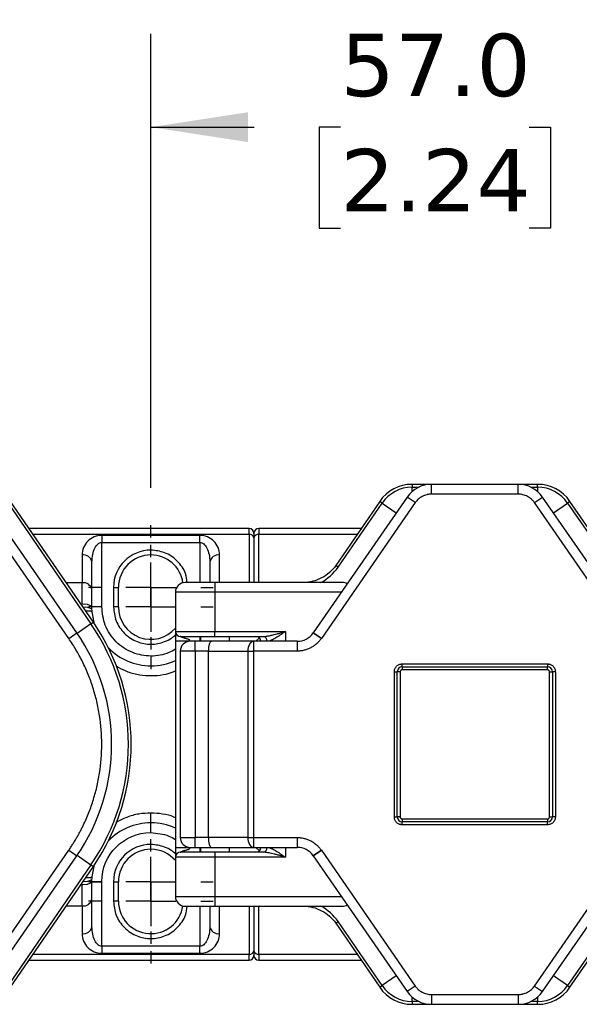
# Model space of a CAD drawing. Header units: millimetres. Extents: x 25 to 1092, y 25 to 838.
# Tile 8 of 81: x 195 to 271, y 280 to 414. Entities that reach past the tile are written whole.
import ezdxf

# ---------------------------------------------------------------- set-up
doc = ezdxf.new("R2010")
doc.units = ezdxf.units.MM
doc.header["$LTSCALE"] = 4
doc.linetypes.add('SLD-Center', pattern=[19.05, 15.24, -1.27, 1.27, -1.27])
doc.linetypes.add('SLD-Solid', pattern=[0])
doc.layers.add('CENTER', color=40, linetype='SLD-Center')
doc.layers.add('DIMENSIONS', color=140, linetype='SLD-Solid', lineweight=25)
doc.styles.add('SLDTEXTSTYLE0', font='VERDANA.TTF')
doc.dimstyles.new('SLDDIMSTYLE8', dxfattribs={"dimtxt": 8.632031, "dimasz": 13.208, "dimexe": 0, "dimexo": 0.0625, "dimgap": 2.158008, "dimtad": 0, "dimtih": 1, "dimtoh": 1, "dimlfac": 0.75, "dimrnd": 1e-09, "dimzin": 4, "dimdsep": 46, "dimtxsty": 'SLDTEXTSTYLE0', "dimsah": 1, "dimcen": 0.09, "dimadec": 0, "dimazin": 1, "dimtfac": 1, "dimtofl": 0, "dimtmove": 0, "dimatfit": 3, "dimfxl": 0, "dimfrac": 2, "dimtolj": 1, "dimtzin": 12, "dimarcsym": 0})

# ---------------------------------------------------------------- blocks, each defined once
blk = doc.blocks.new('_D_25')
at = {"layer": 'DIMENSIONS'}
for p, q in [((213.21, 350.14), (213.21, 411.85)), ((289.21, 350.14), (289.21, 411.85)), ((213.21, 399.15), (227.25, 399.15)), ((238.95, 399.15), (236.05, 399.15)), ((236.05, 399.15), (236.05, 385.43)), ((264.6, 399.15), (267.5, 399.15)), ((267.5, 399.15), (267.5, 385.43)), ((289.21, 399.15), (276.29, 399.15)), ((236.05, 385.43), (238.95, 385.43)), ((267.5, 385.43), (264.6, 385.43))]:
    blk.add_line(p, q, dxfattribs=at)
for points in [[(213.21, 399.15), (226.42, 397.12), (226.42, 401.18)], [(289.21, 399.15), (276, 401.18), (276, 397.12)]]:
    blk.add_solid(points, dxfattribs=at)
at = {"layer": 'DIMENSIONS', "char_height": 8.467, "attachment_point": 1, "style": 'SLDTEXTSTYLE0'}
for s, insert in [('57.0', (238.95, 411.84)), ('2.24', (238.95, 396.19))]:
    blk.add_mtext(s, dxfattribs=dict(at, insert=insert))
blk = doc.blocks.new('_D_26')
at = {"layer": 'DIMENSIONS'}
for p, q in [((140.54, 334.35), (140.54, 446.37)), ((491.21, 346.25), (491.21, 446.37)), ((140.54, 433.67), (298.58, 433.67)), ((310.28, 433.67), (307.38, 433.67)), ((307.38, 433.67), (307.38, 419.96)), ((343.11, 433.67), (346.01, 433.67)), ((346.01, 433.67), (346.01, 419.96)), ((491.21, 433.67), (354.81, 433.67)), ((307.38, 419.96), (310.28, 419.96)), ((346.01, 419.96), (343.11, 419.96))]:
    blk.add_line(p, q, dxfattribs=at)
for points in [[(140.54, 433.67), (153.75, 431.64), (153.75, 435.71)], [(491.21, 433.67), (478, 435.71), (478, 431.64)]]:
    blk.add_solid(points, dxfattribs=at)
at = {"layer": 'DIMENSIONS', "char_height": 8.467, "attachment_point": 1, "style": 'SLDTEXTSTYLE0'}
for s, insert in [('263.0', (310.28, 446.36)), ('10.35', (310.28, 430.71))]:
    blk.add_mtext(s, dxfattribs=dict(at, insert=insert))
blk = doc.blocks.new('SW_CENTERMARKSYMBOL_23')
at = {"layer": 'CENTER', "color": 0}
for p, q in [((0, 6.77), (0, 8.45)), ((0, 0), (0, 3.39)), ((-6.77, 0), (-8.45, 0)), ((0, 0), (-3.39, 0)), ((0, 0), (0, -3.39)), ((0, 0), (3.39, 0)), ((6.77, 0), (8.45, 0)), ((0, -6.77), (0, -8.45))]:
    blk.add_line(p, q, dxfattribs=at)
blk = doc.blocks.new('SW_CENTERMARKSYMBOL_24')
at = {"layer": 'CENTER', "color": 0}
for p, q in [((0, 6.77), (0, 8.45)), ((0, 0), (0, 3.39)), ((-6.77, 0), (-8.45, 0)), ((0, 0), (-3.39, 0)), ((0, 0), (0, -3.39)), ((0, 0), (3.39, 0)), ((6.77, 0), (8.45, 0)), ((0, -6.77), (0, -8.45))]:
    blk.add_line(p, q, dxfattribs=at)
blk = doc.blocks.new('SW_CENTERMARKSYMBOL_25')
at = {"layer": 'CENTER', "color": 0}
for p, q in [((0, 6.77), (0, 8.45)), ((0, 0), (0, 3.39)), ((-6.77, 0), (-8.45, 0)), ((0, 0), (-3.39, 0)), ((0, 0), (0, -3.39)), ((0, 0), (3.39, 0)), ((6.77, 0), (8.45, 0)), ((0, -6.77), (0, -8.45))]:
    blk.add_line(p, q, dxfattribs=at)
blk = doc.blocks.new('SW_CENTERMARKSYMBOL_26')
at = {"layer": 'CENTER', "color": 0}
for p, q in [((0, 6.77), (0, 8.45)), ((0, 0), (0, 3.39)), ((-6.77, 0), (-8.45, 0)), ((0, 0), (-3.39, 0)), ((0, 0), (0, -3.39)), ((0, 0), (3.39, 0)), ((6.77, 0), (8.45, 0)), ((0, -6.77), (0, -8.45))]:
    blk.add_line(p, q, dxfattribs=at)

msp = doc.modelspace()

# ---------------------------------------------------------------- linework, layer by layer
for p, q in [((251.305, 350.602), (248.683, 350.602)), ((248.683, 350.602), (248.683, 350.211)), ((248.683, 349.622), (248.683, 350.211)), ((248.683, 350.211), (249.582, 350.211)), ((251.305, 349.269), (251.305, 350.602)), ((263.109, 350.602), (251.305, 350.602)), ((263.109, 349.269), (263.109, 350.602)), ((265.732, 350.602), (263.109, 350.602)), ((264.833, 350.211), (265.732, 350.211)), ((265.732, 350.211), (265.732, 350.602)), ((265.732, 350.211), (265.732, 349.622)), ((202.05, 329.669), (189.303, 348.118)), ((203.147, 330.427), (190.4, 348.876)), ((193.808, 348.065), (205.074, 331.641)), ((205.396, 331.862), (194.13, 348.286)), ((248.015, 348.876), (235.268, 330.427)), ((249.112, 348.118), (236.365, 329.669)), ((244.285, 348.286), (238.316, 339.585)), ((238.638, 339.364), (244.607, 348.065)), ((244.607, 348.065), (244.285, 348.286)), ((244.607, 348.065), (246.539, 346.739)), ((249.112, 348.118), (248.015, 348.876)), ((263.109, 349.269), (251.305, 349.269)), ((265.303, 348.118), (266.4, 348.876)), ((278.05, 329.669), (265.303, 348.118)), ((279.147, 330.427), (266.4, 348.876)), ((267.876, 346.739), (269.808, 348.065)), ((270.13, 348.286), (269.808, 348.065)), ((269.808, 348.065), (281.074, 331.641)), ((281.396, 331.862), (270.13, 348.286)), ((226.541, 344.602), (196.657, 344.602)), ((226.541, 343.821), (226.541, 344.602)), ((227.874, 344.602), (227.874, 343.821)), ((241.758, 344.602), (227.874, 344.602)), ((197.192, 343.821), (226.541, 343.821)), ((219.874, 343.659), (206.541, 343.659)), ((206.541, 343.659), (206.541, 342.716)), ((206.541, 333.935), (206.541, 342.716)), ((206.541, 342.716), (219.874, 342.716)), ((219.874, 342.716), (219.874, 343.659)), ((219.874, 342.716), (219.874, 337.269)), ((226.541, 343.821), (226.541, 337.269)), ((227.207, 343.349), (227.207, 337.269)), ((227.874, 343.821), (241.222, 343.821)), ((227.874, 337.269), (227.874, 343.821)), ((213.207, 341.002), (213.207, 341.669)), ((203.874, 340.992), (203.874, 337.221)), ((205.207, 336.278), (205.207, 340.05)), ((221.207, 340.05), (221.207, 337.269)), ((222.541, 337.269), (222.541, 340.992)), ((238.638, 339.364), (238.316, 339.585)), ((221.874, 337.269), (221.874, 335.935)), ((239.153, 337.269), (221.874, 337.269)), ((203.874, 337.221), (201.72, 337.221)), ((203.874, 334.292), (203.874, 337.221)), ((205.207, 335.811), (205.207, 336.278)), ((208.141, 336.602), (208.141, 333.935)), ((208.141, 336.602), (208.807, 336.602)), ((208.807, 333.935), (208.807, 336.602)), ((221.874, 335.935), (216.541, 335.935)), ((216.541, 335.935), (216.541, 330.602)), ((221.874, 335.935), (221.874, 330.602)), ((239.074, 335.935), (221.874, 335.935)), ((206.541, 333.935), (205.207, 333.935)), ((208.807, 333.935), (208.141, 333.935)), ((205.074, 331.641), (203.197, 330.354)), ((205.074, 331.641), (205.396, 331.862)), ((216.541, 330.602), (221.874, 330.602)), ((221.874, 330.602), (231.474, 330.602)), ((221.874, 329.935), (221.874, 330.602)), ((231.474, 330.602), (231.474, 329.269)), ((202.05, 329.669), (203.147, 330.427)), ((218.541, 329.269), (216.541, 329.269)), ((216.541, 329.269), (216.541, 301.269)), ((219.207, 327.935), (219.207, 329.269)), ((221.436, 329.269), (219.207, 329.269)), ((219.874, 329.935), (219.874, 329.269)), ((220.006, 329.269), (220.006, 329.935)), ((227.149, 329.269), (221.436, 329.269)), ((221.874, 329.935), (228.493, 329.935)), ((223.874, 329.269), (223.874, 329.935)), ((227.149, 329.269), (227.149, 327.935)), ((233.069, 329.269), (227.149, 329.269)), ((227.474, 329.269), (227.945, 329.74)), ((233.069, 329.269), (233.069, 327.935)), ((236.36, 329.662), (235.263, 330.42)), ((219.207, 327.935), (217.207, 327.935)), ((217.207, 327.935), (217.207, 302.602)), ((221.016, 327.935), (219.207, 327.935)), ((219.207, 327.935), (219.207, 302.602)), ((221.016, 302.602), (221.016, 327.935)), ((221.016, 327.935), (226.384, 327.935)), ((226.384, 327.935), (226.384, 302.602)), ((226.384, 327.935), (227.149, 327.935)), ((227.149, 327.935), (227.149, 302.602)), ((233.069, 327.935), (227.149, 327.935)), ((247.341, 326.202), (267.074, 326.202)), ((247.341, 325.802), (247.341, 326.202)), ((247.341, 325.802), (267.074, 325.802)), ((247.341, 325.802), (247.341, 325.402)), ((267.074, 325.402), (247.341, 325.402)), ((267.074, 326.202), (267.074, 325.802)), ((267.074, 325.402), (267.074, 325.802)), ((246.274, 305.402), (246.274, 325.135)), ((246.274, 325.135), (246.674, 325.135)), ((246.674, 305.402), (246.674, 325.135)), ((247.074, 325.135), (246.674, 325.135)), ((247.074, 325.135), (247.074, 305.402)), ((267.341, 325.135), (267.741, 325.135)), ((267.341, 305.402), (267.341, 325.135)), ((267.741, 325.135), (267.741, 305.402)), ((268.141, 325.135), (267.741, 325.135)), ((268.141, 325.135), (268.141, 305.402)), ((213.207, 304.602), (213.207, 305.935)), ((246.274, 305.402), (246.674, 305.402)), ((247.074, 305.402), (246.674, 305.402)), ((247.341, 305.135), (247.341, 304.735)), ((247.341, 305.135), (267.074, 305.135)), ((267.074, 305.135), (267.074, 304.735)), ((267.341, 305.402), (267.741, 305.402)), ((268.141, 305.402), (267.741, 305.402)), ((213.207, 303.269), (213.207, 304.602)), ((247.341, 304.335), (247.341, 304.735)), ((267.074, 304.735), (247.341, 304.735)), ((267.074, 304.335), (247.341, 304.335)), ((267.074, 304.335), (267.074, 304.735)), ((217.207, 302.602), (219.207, 302.602)), ((219.207, 301.269), (219.207, 302.602)), ((221.016, 302.602), (219.207, 302.602)), ((226.384, 302.602), (221.016, 302.602)), ((226.384, 302.602), (227.149, 302.602)), ((227.149, 302.602), (233.069, 302.602)), ((227.149, 302.602), (227.149, 301.269)), ((233.069, 302.602), (233.069, 301.269)), ((213.207, 301.002), (213.207, 301.669)), ((216.541, 301.269), (218.541, 301.269)), ((219.207, 301.269), (221.436, 301.269)), ((219.874, 301.269), (219.874, 300.602)), ((220.006, 300.602), (220.006, 301.269)), ((221.436, 301.269), (227.149, 301.269)), ((223.874, 300.602), (223.874, 301.269)), ((227.149, 301.269), (233.069, 301.269)), ((227.474, 301.269), (227.945, 300.797)), ((231.474, 301.269), (231.474, 299.935)), ((189.303, 282.419), (202.05, 300.868)), ((190.4, 281.661), (203.147, 300.11)), ((202.05, 300.868), (203.147, 300.11)), ((203.197, 300.184), (205.074, 298.896)), ((221.874, 299.935), (216.541, 299.935)), ((216.541, 299.935), (216.541, 294.602)), ((221.874, 300.602), (221.874, 299.935)), ((228.493, 300.602), (221.874, 300.602)), ((221.874, 299.935), (221.874, 294.602)), ((231.474, 299.935), (221.874, 299.935)), ((235.263, 300.117), (236.36, 300.875)), ((236.365, 300.868), (235.268, 300.11)), ((235.268, 300.11), (248.015, 281.661)), ((236.365, 300.868), (249.112, 282.419)), ((265.303, 282.419), (278.05, 300.868)), ((266.4, 281.661), (279.147, 300.11)), ((205.074, 298.896), (193.808, 282.472)), ((194.13, 282.252), (205.396, 298.675)), ((205.074, 298.896), (205.396, 298.675)), ((281.074, 298.896), (269.808, 282.472)), ((270.13, 282.252), (281.396, 298.675)), ((203.874, 293.316), (203.874, 296.245)), ((205.207, 296.602), (206.541, 296.602)), ((206.541, 287.821), (206.541, 296.602)), ((208.141, 296.602), (208.141, 293.935)), ((208.141, 296.602), (208.807, 296.602)), ((208.807, 293.935), (208.807, 296.602)), ((205.207, 294.259), (205.207, 294.726)), ((216.541, 294.602), (221.874, 294.602)), ((221.874, 294.602), (221.874, 293.269)), ((221.874, 294.602), (239.074, 294.602)), ((201.72, 293.316), (203.874, 293.316)), ((203.874, 293.316), (203.874, 289.545)), ((205.207, 290.487), (205.207, 294.259)), ((208.807, 293.935), (208.141, 293.935)), ((219.874, 293.269), (219.874, 287.821)), ((221.207, 293.269), (221.207, 290.487)), ((221.874, 293.269), (239.153, 293.269)), ((222.541, 289.545), (222.541, 293.269)), ((226.541, 293.269), (226.541, 286.716)), ((227.207, 293.269), (227.207, 287.188)), ((227.874, 286.716), (227.874, 293.269)), ((238.316, 290.952), (238.638, 291.173)), ((238.316, 290.952), (244.285, 282.252)), ((244.607, 282.472), (238.638, 291.173)), ((206.541, 287.821), (206.541, 286.878)), ((219.874, 287.821), (206.541, 287.821)), ((219.874, 286.878), (219.874, 287.821)), ((226.541, 286.716), (197.192, 286.716)), ((206.541, 286.878), (219.874, 286.878)), ((226.541, 285.935), (226.541, 286.716)), ((227.874, 286.716), (227.874, 285.935)), ((241.222, 286.716), (227.874, 286.716)), ((196.657, 285.935), (226.541, 285.935)), ((227.874, 285.935), (241.758, 285.935)), ((246.539, 283.798), (244.607, 282.472)), ((269.808, 282.472), (267.876, 283.798)), ((244.285, 282.252), (244.607, 282.472)), ((249.112, 282.419), (248.015, 281.661)), ((265.303, 282.419), (266.4, 281.661)), ((269.808, 282.472), (270.13, 282.252)), ((251.305, 281.269), (263.109, 281.269)), ((251.305, 281.269), (251.305, 279.935)), ((263.109, 281.269), (263.109, 279.935)), ((248.683, 280.326), (248.683, 280.915)), ((248.683, 280.326), (248.683, 279.935)), ((249.582, 280.326), (248.683, 280.326)), ((248.683, 279.935), (251.305, 279.935)), ((251.305, 279.935), (263.109, 279.935)), ((263.109, 279.935), (265.732, 279.935)), ((265.732, 280.326), (264.833, 280.326)), ((265.732, 280.915), (265.732, 280.326)), ((265.732, 279.935), (265.732, 280.326))]:
    msp.add_line(p, q)
at = {"flags": 128}
for points in [[(205.541, 331.649), (205.496, 331.806), (205.235, 333.268)], [(227.149, 329.269), (226.999, 329.243), (226.856, 329.167), (226.724, 329.044), (226.608, 328.878), (226.513, 328.676), (226.442, 328.445), (226.399, 328.195), (226.384, 327.935)], [(235.268, 330.427), (235.267, 330.426), (235.267, 330.425), (235.266, 330.424), (235.266, 330.423), (235.265, 330.423), (235.264, 330.422), (235.264, 330.421), (235.263, 330.42)], [(235.268, 330.427), (235.289, 330.412), (235.351, 330.369), (235.453, 330.299), (235.589, 330.205), (235.755, 330.09), (235.945, 329.959), (236.151, 329.817), (236.365, 329.669)], [(236.36, 329.662), (236.361, 329.663), (236.362, 329.664), (236.362, 329.665), (236.363, 329.666), (236.363, 329.667), (236.364, 329.667), (236.364, 329.668), (236.365, 329.669)], [(226.384, 302.602), (226.399, 302.342), (226.442, 302.092), (226.513, 301.861), (226.608, 301.659), (226.724, 301.493), (226.856, 301.37), (226.999, 301.294), (227.149, 301.269)], [(235.263, 300.117), (235.264, 300.116), (235.264, 300.115), (235.265, 300.114), (235.266, 300.114), (235.266, 300.113), (235.267, 300.112), (235.267, 300.111), (235.268, 300.11)], [(236.365, 300.868), (236.364, 300.869), (236.364, 300.87), (236.363, 300.871), (236.363, 300.871), (236.362, 300.872), (236.362, 300.873), (236.361, 300.874), (236.36, 300.875)], [(205.235, 297.269), (205.496, 298.731), (205.541, 298.888)]]:
    msp.add_lwpolyline(points, dxfattribs=at)
for centre, radius, start, end in [((248.683, 345.269), 5.333, 90, 145.54991), ((248.683, 345.269), 4.943, 90, 145.54991), ((251.305, 346.602), 4, 90, 145.35851), ((263.109, 346.602), 4, 34.64149, 90), ((265.732, 345.269), 5.333, 34.45009, 90), ((265.732, 345.269), 4.943, 34.45009, 90), ((226.541, 343.935), 0.667, 0, 90), ((227.874, 343.935), 0.667, 90, 180), ((226.624, 343.232), 0.595, 11.42175, 98.04947), ((227.791, 343.232), 0.595, 81.95053, 168.57825), ((204.041, 339.814), 1.19, 11.42175, 98.04947), ((213.207, 336.602), 4.4, 90, 180), ((213.207, 336.602), 4.4, 8.22753, 90), ((222.374, 339.814), 1.19, 81.95053, 168.57825), ((204.041, 336.043), 1.19, 11.42175, 98.04947), ((217.874, 335.935), 1.333, 90, 180), ((204.183, 332.78), 1.544, 48.45819, 101.56129), ((204.308, 332.188), 1.721, 58.30266, 99.9848), ((213.207, 333.935), 4.4, 180, 319.25095), ((181.207, 315.269), 28.943, 325.54991, 34.45009), ((181.207, 315.269), 29.333, 325.54991, 34.45009), ((217.207, 330.602), 0.667, 180, 270), ((181.207, 315.269), 26.667, 325.35851, 34.64149), ((218.541, 327.935), 1.333, 90, 180), ((227.474, 329.269), 0.667, 0, 90), ((228.393, 329.343), 0.601, 352.91865, 80.4798), ((233.069, 331.935), 2.667, 270, 325.37646), ((213.207, 333.935), 8, 223.90745, 270), ((213.207, 333.935), 8, 270, 294.62432), ((247.341, 325.135), 0.667, 90, 180), ((267.074, 325.135), 0.667, 0, 90), ((247.341, 305.402), 0.667, 180, 270), ((267.074, 305.402), 0.667, 270, 0), ((213.207, 296.602), 8, 90, 136.09255), ((213.207, 296.602), 8, 65.37568, 90), ((218.541, 302.602), 1.333, 180, 270), ((227.474, 301.269), 0.667, 270, 0), ((228.393, 301.194), 0.601, 279.5202, 7.08135), ((233.069, 298.602), 2.667, 34.62354, 90), ((213.207, 296.602), 4.4, 90, 180), ((213.207, 296.602), 4.4, 40.74905, 90), ((217.207, 299.935), 0.667, 90, 180), ((204.183, 297.757), 1.544, 258.43871, 311.54181), ((204.308, 298.349), 1.721, 260.0152, 301.69734), ((217.874, 294.602), 1.333, 180, 270), ((204.041, 294.494), 1.19, 261.95053, 348.57825), ((213.207, 293.935), 4.4, 180, 351.77247), ((204.041, 290.723), 1.19, 261.95053, 348.57825), ((222.374, 290.723), 1.19, 191.42175, 278.04947), ((226.624, 287.306), 0.595, 261.95053, 348.57825), ((226.541, 286.602), 0.667, 270, 0), ((227.791, 287.306), 0.595, 191.42175, 278.04947), ((227.874, 286.602), 0.667, 180, 270), ((248.683, 285.269), 4.943, 214.45009, 270), ((265.732, 285.269), 4.943, 270, 325.54991), ((248.683, 285.269), 5.333, 214.45009, 270), ((251.305, 283.935), 4, 214.64149, 270), ((263.109, 283.935), 4, 270, 325.35851), ((265.732, 285.269), 5.333, 270, 325.54991)]:
    msp.add_arc(centre, radius, start, end)
for centre, major_axis, ratio, start_param, end_param in [((238.238, 335.935), (1.79, 0.943), 0.5266817, 0.2381344, 0.7853982), ((221.436, 327.935), (0, 1.333), 0.3152988, 0, 1.5707963), ((221.436, 302.602), (0, 1.333), 0.3152988, 1.5707963, 3.1415927), ((238.238, 294.602), (1.79, -0.943), 0.5266817, 5.4977871, 6.0450509)]:
    msp.add_ellipse(centre, major_axis=major_axis, ratio=ratio, start_param=start_param, end_param=end_param)
for points, knots in [([(251.305, 349.269), (251.253, 349.268), (251.147, 349.266), (250.989, 349.251), (250.832, 349.228), (250.622, 349.183), (250.362, 349.104), (250.064, 348.969), (249.783, 348.8), (249.529, 348.599), (249.301, 348.373), (249.175, 348.203), (249.112, 348.118)], [0, 0, 0, 0, 0.061656, 0.1231264, 0.1846299, 0.2463852, 0.3730858, 0.5000535, 0.6267542, 0.7537219, 0.8767948, 1, 1, 1, 1]), ([(265.303, 348.118), (265.272, 348.161), (265.211, 348.247), (265.109, 348.368), (265, 348.484), (264.844, 348.632), (264.631, 348.8), (264.351, 348.969), (264.052, 349.104), (263.742, 349.198), (263.426, 349.258), (263.215, 349.265), (263.109, 349.269)], [0, 0, 0, 0, 0.061656, 0.1231264, 0.1846299, 0.2463852, 0.3730858, 0.5000535, 0.6267542, 0.7537219, 0.8767948, 1, 1, 1, 1]), ([(227.207, 343.935), (227.207, 343.934), (227.207, 343.932), (227.207, 343.913), (227.207, 343.882), (227.207, 343.84), (227.207, 343.773), (227.207, 343.672), (227.207, 343.528), (227.207, 343.409), (227.207, 343.349)], [0, 0, 0, 0, 0.100573, 0.2002471, 0.2996442, 0.3993913, 0.500109, 0.667123, 0.8327847, 1, 1, 1, 1]), ([(206.541, 343.659), (206.191, 343.659), (205.843, 343.59), (205.198, 343.322), (204.902, 343.125), (204.408, 342.631), (204.211, 342.335), (203.943, 341.69), (203.874, 341.342), (203.874, 340.992)], [0, 0, 0, 0, 0.25, 0.25, 0.5, 0.5, 0.75, 0.75, 1, 1, 1, 1]), ([(205.207, 340.05), (205.207, 340.399), (205.242, 340.748), (205.376, 341.393), (205.474, 341.688), (205.721, 342.182), (205.869, 342.38), (206.192, 342.647), (206.366, 342.716), (206.541, 342.716)], [0, 0, 0, 0, 0.25, 0.25, 0.5, 0.5, 0.75, 0.75, 1, 1, 1, 1]), ([(222.541, 340.992), (222.541, 341.342), (222.471, 341.69), (222.204, 342.335), (222.006, 342.631), (221.513, 343.125), (221.217, 343.322), (220.572, 343.59), (220.223, 343.659), (219.874, 343.659)], [0, 0, 0, 0, 0.25, 0.25, 0.5, 0.5, 0.75, 0.75, 1, 1, 1, 1]), ([(219.874, 342.716), (220.049, 342.716), (220.223, 342.647), (220.545, 342.38), (220.693, 342.182), (220.94, 341.688), (221.039, 341.393), (221.173, 340.748), (221.207, 340.399), (221.207, 340.05)], [0, 0, 0, 0, 0.25, 0.25, 0.5, 0.5, 0.75, 0.75, 1, 1, 1, 1]), ([(218.147, 337.269), (218.098, 337.677), (218.009, 338.426), (217.466, 339.398), (216.817, 340.211), (216.004, 340.865), (214.825, 341.497), (213.845, 341.601), (213.207, 341.669)], [0, 0, 0, 0, 0.1682634, 0.3092337, 0.4531957, 0.5971576, 0.7381279, 1, 1, 1, 1]), ([(238.316, 339.585), (237.829, 338.874), (237.166, 338.285), (235.641, 337.481), (234.781, 337.269), (233.918, 337.269)], [0, 0, 0, 0, 0.5, 0.5, 1, 1, 1, 1]), ([(205.235, 333.268), (205.233, 333.274), (205.23, 333.286), (205.211, 333.302), (205.184, 333.316), (205.152, 333.327), (205.115, 333.338), (205.077, 333.346), (205.039, 333.354), (205.002, 333.36), (204.935, 333.369), (204.825, 333.379), (204.658, 333.386), (204.475, 333.388), (204.344, 333.385), (204.279, 333.383)], [0, 0, 0, 0, 0.0766793, 0.1480987, 0.2142588, 0.2751595, 0.3308002, 0.3811798, 0.4262973, 0.466152, 0.5007433, 0.630038, 0.7563115, 0.8796125, 1, 1, 1, 1]), ([(216.541, 328.192), (216.252, 328.03), (215.236, 327.46), (213.2, 327.12), (211.079, 327.515), (209.526, 328.322), (208.458, 329.187), (207.598, 330.254), (206.767, 331.807), (206.63, 333.097), (206.541, 333.935)], [0, 0, 0, 0, 0.0711401, 0.2505912, 0.4300423, 0.5266439, 0.6252956, 0.7239473, 0.8205489, 1, 1, 1, 1]), ([(208.141, 333.935), (208.208, 333.298), (208.312, 332.317), (208.944, 331.138), (209.598, 330.327), (210.41, 329.669), (211.589, 329.057), (213.209, 328.744), (214.819, 329.064), (215.919, 329.607), (216.359, 329.991), (216.541, 330.15)], [0, 0, 0, 0, 0.1640694, 0.2523909, 0.3425866, 0.4327824, 0.5211038, 0.6851732, 0.8492427, 0.9375641, 1, 1, 1, 1]), ([(216.541, 330.602), (216.541, 330.602), (216.541, 330.568), (216.541, 330.519), (216.541, 330.502), (216.541, 330.435), (216.541, 330.386), (216.541, 330.097), (216.541, 329.884), (216.541, 329.269)], [0, 0, 0, 0, 0.25, 0.25, 0.5, 0.5, 0.75, 0.75, 1, 1, 1, 1]), ([(228.493, 329.935), (228.543, 329.936), (228.649, 329.938), (228.82, 329.954), (229.011, 329.979), (229.22, 330.015), (229.449, 330.061), (229.697, 330.117), (229.995, 330.19), (230.379, 330.29), (230.885, 330.431), (231.264, 330.541), (231.474, 330.602)], [0, 0, 0, 0, 0.0542151, 0.1140781, 0.1796702, 0.2510529, 0.3282741, 0.4113714, 0.5003752, 0.6260113, 0.79255, 1, 1, 1, 1]), ([(231.474, 330.602), (231.406, 330.555), (231.28, 330.468), (231.104, 330.347), (230.957, 330.246), (230.753, 330.108), (230.5, 329.941), (230.175, 329.737), (229.868, 329.561), (229.587, 329.423), (229.354, 329.333), (229.16, 329.279), (229.045, 329.272), (228.989, 329.269)], [0, 0, 0, 0, 0.0785104, 0.1463591, 0.2035467, 0.2500746, 0.3833314, 0.4991191, 0.6314731, 0.748825, 0.8393883, 0.9227541, 1, 1, 1, 1]), ([(202.05, 300.868), (202.148, 301.013), (202.346, 301.302), (202.63, 301.743), (202.906, 302.19), (203.172, 302.642), (203.429, 303.1), (203.676, 303.563), (204.122, 304.44), (204.714, 305.758), (205.366, 307.562), (205.883, 309.426), (206.387, 311.99), (206.643, 315.269), (206.387, 318.547), (205.884, 321.111), (205.366, 322.974), (204.714, 324.779), (204.068, 326.216), (203.495, 327.323), (203.043, 328.123), (202.564, 328.907), (202.221, 329.415), (202.05, 329.669)], [0, 0, 0, 0, 0.0171613, 0.0343051, 0.0514387, 0.0685696, 0.0857051, 0.1028525, 0.1200193, 0.182108, 0.2442194, 0.3077931, 0.3713901, 0.5000022, 0.6286143, 0.692188, 0.7557849, 0.8178736, 0.8799851, 0.9100044, 0.9399869, 0.9699723, 1, 1, 1, 1]), ([(218.541, 329.269), (218.54, 329.291), (218.537, 329.333), (218.518, 329.391), (218.481, 329.445), (218.417, 329.493), (218.296, 329.552), (218.15, 329.595), (217.997, 329.637), (217.866, 329.67), (217.731, 329.707), (217.606, 329.747), (217.5, 329.784), (217.396, 329.827), (217.297, 329.876), (217.22, 329.925), (217.212, 329.932), (217.207, 329.935)], [0, 0, 0, 0, 0.0361921, 0.0690493, 0.1005786, 0.1442582, 0.2005328, 0.3253432, 0.3952853, 0.4661083, 0.5496078, 0.6299456, 0.6911291, 0.7459234, 0.83607, 0.9179937, 1, 1, 1, 1]), ([(236.36, 329.662), (236.314, 329.598), (236.222, 329.469), (236.069, 329.286), (235.906, 329.113), (235.672, 328.891), (235.353, 328.639), (234.932, 328.385), (234.484, 328.183), (234.019, 328.041), (233.545, 327.951), (233.228, 327.941), (233.069, 327.935)], [0, 0, 0, 0, 0.0616722, 0.1231475, 0.1846448, 0.2463831, 0.3731296, 0.5000539, 0.6268003, 0.7537247, 0.8768182, 1, 1, 1, 1]), ([(208.474, 325.922), (208.874, 325.696), (209.762, 325.194), (211.264, 324.764), (212.879, 324.557), (214.5, 324.658), (215.743, 324.889), (216.396, 325.186), (216.541, 325.252)], [0, 0, 0, 0, 0.1640393, 0.3637022, 0.5536871, 0.743672, 0.9433349, 1, 1, 1, 1]), ([(246.274, 325.135), (246.275, 325.169), (246.277, 325.236), (246.291, 325.335), (246.315, 325.433), (246.36, 325.565), (246.442, 325.725), (246.581, 325.894), (246.751, 326.033), (246.94, 326.131), (247.139, 326.191), (247.274, 326.198), (247.341, 326.202)], [0, 0, 0, 0, 0.060243, 0.1199994, 0.1798082, 0.2402069, 0.3699548, 0.5001294, 0.6298775, 0.7600523, 0.8799221, 1, 1, 1, 1]), ([(247.341, 325.402), (247.323, 325.401), (247.288, 325.399), (247.238, 325.384), (247.192, 325.359), (247.138, 325.314), (247.084, 325.241), (247.077, 325.17), (247.074, 325.135)], [0, 0, 0, 0, 0.1272001, 0.2497464, 0.3727003, 0.5010746, 0.7497428, 1, 1, 1, 1]), ([(267.074, 326.202), (267.108, 326.201), (267.175, 326.199), (267.274, 326.185), (267.372, 326.161), (267.504, 326.116), (267.664, 326.033), (267.833, 325.895), (267.972, 325.725), (268.069, 325.536), (268.13, 325.336), (268.137, 325.202), (268.141, 325.135)], [0, 0, 0, 0, 0.06024298, 0.11999942, 0.17980823, 0.24020692, 0.36995475, 0.50012944, 0.62987746, 0.76005234, 0.87992209, 1, 1, 1, 1]), ([(267.341, 325.135), (267.34, 325.153), (267.338, 325.188), (267.323, 325.238), (267.298, 325.284), (267.253, 325.338), (267.179, 325.391), (267.109, 325.398), (267.074, 325.402)], [0, 0, 0, 0, 0.1272001, 0.2497464, 0.3727003, 0.5010746, 0.7497428, 1, 1, 1, 1]), ([(213.207, 305.935), (212.665, 305.907), (211.551, 305.848), (209.925, 305.408), (208.933, 304.877), (208.446, 304.617)], [0, 0, 0, 0, 0.3257799, 0.6689924, 1, 1, 1, 1]), ([(216.541, 305.301), (216.476, 305.332), (215.929, 305.591), (214.801, 305.843), (213.739, 305.905), (213.207, 305.935)], [0, 0, 0, 0, 0.0632955, 0.5315983, 1, 1, 1, 1]), ([(247.341, 304.335), (247.307, 304.336), (247.24, 304.338), (247.141, 304.352), (247.043, 304.376), (246.911, 304.421), (246.751, 304.504), (246.581, 304.642), (246.442, 304.812), (246.345, 305.001), (246.285, 305.201), (246.278, 305.335), (246.274, 305.402)], [0, 0, 0, 0, 0.060243, 0.1199994, 0.1798082, 0.2402069, 0.3699548, 0.5001294, 0.6298775, 0.7600523, 0.8799221, 1, 1, 1, 1]), ([(247.074, 305.402), (247.075, 305.384), (247.077, 305.349), (247.092, 305.299), (247.117, 305.253), (247.162, 305.2), (247.235, 305.146), (247.305, 305.139), (247.341, 305.135)], [0, 0, 0, 0, 0.1272001, 0.2497464, 0.3727003, 0.5010746, 0.7497428, 1, 1, 1, 1]), ([(268.141, 305.402), (268.14, 305.368), (268.138, 305.301), (268.123, 305.202), (268.1, 305.104), (268.055, 304.972), (267.972, 304.812), (267.833, 304.643), (267.664, 304.504), (267.474, 304.407), (267.275, 304.346), (267.141, 304.339), (267.074, 304.335)], [0, 0, 0, 0, 0.060243, 0.1199994, 0.1798082, 0.2402069, 0.3699548, 0.5001294, 0.6298775, 0.7600523, 0.8799221, 1, 1, 1, 1]), ([(267.074, 305.135), (267.092, 305.136), (267.127, 305.138), (267.177, 305.153), (267.223, 305.178), (267.276, 305.223), (267.33, 305.296), (267.337, 305.367), (267.341, 305.402)], [0, 0, 0, 0, 0.1272001, 0.2497464, 0.3727003, 0.5010746, 0.7497428, 1, 1, 1, 1]), ([(213.207, 303.269), (214.053, 303.194), (215.235, 303.089), (216.252, 302.51), (216.541, 302.345)], [0, 0, 0, 0, 0.71611079, 1, 1, 1, 1]), ([(233.069, 302.602), (233.148, 302.601), (233.307, 302.598), (233.544, 302.576), (233.779, 302.541), (234.095, 302.474), (234.484, 302.354), (234.932, 302.153), (235.353, 301.899), (235.734, 301.597), (236.077, 301.257), (236.266, 301.002), (236.36, 300.875)], [0, 0, 0, 0, 0.0616722, 0.1231475, 0.1846448, 0.2463831, 0.3731296, 0.5000539, 0.6268003, 0.7537247, 0.8768182, 1, 1, 1, 1]), ([(216.541, 300.387), (216.359, 300.545), (215.919, 300.928), (214.819, 301.49), (213.842, 301.598), (213.207, 301.669)], [0, 0, 0, 0, 0.1983183, 0.4788581, 1, 1, 1, 1]), ([(216.541, 301.269), (216.541, 300.653), (216.541, 300.44), (216.541, 300.151), (216.541, 300.102), (216.541, 300.035), (216.541, 300.018), (216.541, 299.969), (216.541, 299.935), (216.541, 299.935)], [0, 0, 0, 0, 0.25, 0.25, 0.5, 0.5, 0.75, 0.75, 1, 1, 1, 1]), ([(217.207, 300.602), (217.208, 300.603), (217.21, 300.604), (217.228, 300.615), (217.256, 300.632), (217.295, 300.654), (217.345, 300.68), (217.406, 300.708), (217.479, 300.739), (217.562, 300.771), (217.656, 300.804), (217.761, 300.837), (217.914, 300.88), (218.084, 300.926), (218.236, 300.973), (218.343, 301.006), (218.422, 301.048), (218.49, 301.109), (218.534, 301.185), (218.538, 301.24), (218.541, 301.269)], [0, 0, 0, 0, 0.0389081, 0.0772155, 0.1159377, 0.1560589, 0.1984659, 0.2439119, 0.2930107, 0.3462495, 0.4040112, 0.4665956, 0.5342384, 0.6719446, 0.7607874, 0.80078, 0.858701, 0.9084463, 0.9538893, 1, 1, 1, 1]), ([(228.989, 301.269), (229.022, 301.267), (229.088, 301.265), (229.195, 301.246), (229.311, 301.216), (229.435, 301.174), (229.616, 301.1), (229.868, 300.976), (230.175, 300.8), (230.5, 300.597), (230.802, 300.397), (231.132, 300.172), (231.348, 300.022), (231.474, 299.935)], [0, 0, 0, 0, 0.0457037, 0.093434, 0.1434584, 0.1960089, 0.2512861, 0.3686115, 0.5009781, 0.6167396, 0.7500086, 0.8536839, 1, 1, 1, 1]), ([(231.474, 299.935), (231.364, 299.967), (231.153, 300.028), (230.854, 300.114), (230.586, 300.19), (230.349, 300.254), (230.143, 300.308), (229.893, 300.372), (229.601, 300.443), (229.27, 300.514), (228.976, 300.564), (228.72, 300.595), (228.565, 300.6), (228.493, 300.602)], [0, 0, 0, 0, 0.1088515, 0.2074736, 0.2958672, 0.3740336, 0.441975, 0.4996946, 0.6226286, 0.7340106, 0.8339357, 0.9225356, 1, 1, 1, 1]), ([(204.279, 297.154), (204.322, 297.153), (204.41, 297.15), (204.535, 297.15), (204.655, 297.151), (204.769, 297.156), (204.874, 297.163), (204.968, 297.172), (205.057, 297.186), (205.142, 297.205), (205.216, 297.232), (205.228, 297.256), (205.235, 297.269)], [0, 0, 0, 0, 0.0799889, 0.1612685, 0.2438582, 0.327775, 0.4130335, 0.4996473, 0.5848438, 0.6966585, 0.8350561, 1, 1, 1, 1]), ([(208.141, 293.935), (208.208, 293.298), (208.312, 292.317), (208.944, 291.138), (209.598, 290.327), (210.41, 289.669), (211.589, 289.057), (213.207, 288.746), (214.825, 289.057), (216.004, 289.669), (216.817, 290.327), (217.466, 291.139), (218.009, 292.111), (218.098, 292.861), (218.147, 293.269)], [0, 0, 0, 0, 0.1250817, 0.1924153, 0.2611779, 0.3299405, 0.3972741, 0.5223558, 0.6474375, 0.7147711, 0.7835337, 0.8522963, 0.91963, 1, 1, 1, 1]), ([(233.918, 293.269), (234.781, 293.268), (235.641, 293.056), (237.166, 292.252), (237.829, 291.663), (238.316, 290.952)], [0, 0, 0, 0, 0.5, 0.5, 1, 1, 1, 1]), ([(206.541, 287.821), (206.366, 287.821), (206.192, 287.89), (205.869, 288.157), (205.721, 288.355), (205.474, 288.849), (205.376, 289.145), (205.242, 289.789), (205.207, 290.138), (205.207, 290.487)], [0, 0, 0, 0, 0.25, 0.25, 0.5, 0.5, 0.75, 0.75, 1, 1, 1, 1]), ([(221.207, 290.487), (221.207, 290.138), (221.173, 289.789), (221.039, 289.145), (220.94, 288.849), (220.693, 288.355), (220.545, 288.157), (220.223, 287.89), (220.049, 287.821), (219.874, 287.821)], [0, 0, 0, 0, 0.25, 0.25, 0.5, 0.5, 0.75, 0.75, 1, 1, 1, 1]), ([(203.874, 289.545), (203.874, 289.196), (203.943, 288.847), (204.211, 288.202), (204.408, 287.906), (204.902, 287.412), (205.198, 287.215), (205.843, 286.947), (206.191, 286.878), (206.541, 286.878)], [0, 0, 0, 0, 0.25, 0.25, 0.5, 0.5, 0.75, 0.75, 1, 1, 1, 1]), ([(219.874, 286.878), (220.223, 286.878), (220.572, 286.947), (221.217, 287.215), (221.513, 287.412), (222.006, 287.906), (222.204, 288.202), (222.471, 288.847), (222.541, 289.196), (222.541, 289.545)], [0, 0, 0, 0, 0.25, 0.25, 0.5, 0.5, 0.75, 0.75, 1, 1, 1, 1]), ([(227.207, 287.188), (227.207, 287.151), (227.207, 287.079), (227.207, 286.982), (227.207, 286.895), (227.207, 286.818), (227.207, 286.738), (227.207, 286.665), (227.207, 286.611), (227.207, 286.605), (227.207, 286.602)], [0, 0, 0, 0, 0.100573, 0.2002471, 0.2996442, 0.3993913, 0.500109, 0.667123, 0.8327847, 1, 1, 1, 1]), ([(249.112, 282.419), (249.142, 282.376), (249.204, 282.29), (249.306, 282.169), (249.414, 282.053), (249.57, 281.905), (249.783, 281.737), (250.063, 281.568), (250.362, 281.434), (250.672, 281.339), (250.988, 281.279), (251.2, 281.272), (251.305, 281.269)], [0, 0, 0, 0, 0.061656, 0.12312638, 0.18462994, 0.24638515, 0.37308584, 0.50005352, 0.62675422, 0.75372191, 0.8767948, 1, 1, 1, 1]), ([(263.109, 281.269), (263.162, 281.269), (263.268, 281.271), (263.426, 281.286), (263.583, 281.309), (263.793, 281.354), (264.052, 281.434), (264.351, 281.568), (264.631, 281.737), (264.885, 281.938), (265.114, 282.164), (265.24, 282.334), (265.303, 282.419)], [0, 0, 0, 0, 0.061656, 0.1231264, 0.1846299, 0.2463852, 0.3730858, 0.5000535, 0.6267542, 0.7537219, 0.8767948, 1, 1, 1, 1])]:
    msp.add_open_spline(points, degree=3, knots=knots)
for points in [[(227.207, 343.935), (227.207, 343.935), (227.207, 343.724), (227.207, 343.349)], [(213.207, 341.669), (210.411, 341.669), (208.141, 339.398), (208.141, 336.602)], [(236.307, 337.269), (237.235, 337.77), (238.042, 338.494), (238.638, 339.364)], [(221.874, 337.269), (219.666, 337.269), (217.874, 337.269), (217.874, 337.269)], [(205.207, 333.935), (205.207, 334.821), (205.207, 335.628), (205.207, 336.278)], [(205.212, 333.653), (205.209, 333.748), (205.207, 333.842), (205.207, 333.935)], [(205.235, 333.268), (205.225, 333.395), (205.217, 333.523), (205.212, 333.653)], [(217.207, 329.935), (217.207, 329.935), (219.298, 329.935), (221.874, 329.935)], [(219.207, 329.269), (218.839, 329.269), (218.541, 329.269), (218.541, 329.269)], [(206.541, 296.602), (206.541, 300.281), (209.528, 303.269), (213.207, 303.269)], [(213.207, 301.669), (210.411, 301.669), (208.141, 299.398), (208.141, 296.602)], [(218.541, 301.269), (218.541, 301.269), (218.839, 301.269), (219.207, 301.269)], [(221.874, 300.602), (219.298, 300.602), (217.207, 300.602), (217.207, 300.602)], [(205.212, 296.884), (205.217, 297.015), (205.225, 297.143), (205.235, 297.269)], [(205.207, 296.602), (205.207, 296.695), (205.209, 296.789), (205.212, 296.884)], [(205.207, 294.259), (205.207, 294.909), (205.207, 295.716), (205.207, 296.602)], [(217.874, 293.269), (217.874, 293.269), (219.666, 293.269), (221.874, 293.269)], [(238.638, 291.173), (238.042, 292.043), (237.235, 292.768), (236.307, 293.269)], [(227.207, 287.188), (227.207, 286.813), (227.207, 286.602), (227.207, 286.602)]]:
    msp.add_open_spline(points, degree=3)

# ---------------------------------------------------------------- block references
at = {"layer": 'CENTER'}
for name, p in [('SW_CENTERMARKSYMBOL_23', (213.207, 336.602)), ('SW_CENTERMARKSYMBOL_24', (213.207, 333.935)), ('SW_CENTERMARKSYMBOL_25', (213.207, 296.602)), ('SW_CENTERMARKSYMBOL_26', (213.207, 293.935))]:
    msp.add_blockref(name, p, dxfattribs=at)

# ---------------------------------------------------------------- dimensions: what is measured, and where the dimension line sits
at = {"layer": 'DIMENSIONS'}
dim = msp.add_linear_dim(base=(491.207, 433.674), p1=(140.541, 329.269), p2=(491.207, 341.165), angle=0, dimstyle='SLDDIMSTYLE8', dxfattribs=at)
dim.commit()
dim.dimension.update_dxf_attribs({"geometry": '_D_26', "text_midpoint": (326.693, 433.674), "dimtype": 160})
dim = msp.add_linear_dim(base=(213.207, 399.152), p1=(289.207, 345.055), p2=(213.207, 345.055), dimstyle='SLDDIMSTYLE8', dxfattribs=at)
dim.commit()
dim.dimension.update_dxf_attribs({"geometry": '_D_25', "text_midpoint": (251.773, 399.152), "dimtype": 160})

doc.saveas('drawing.dxf')
